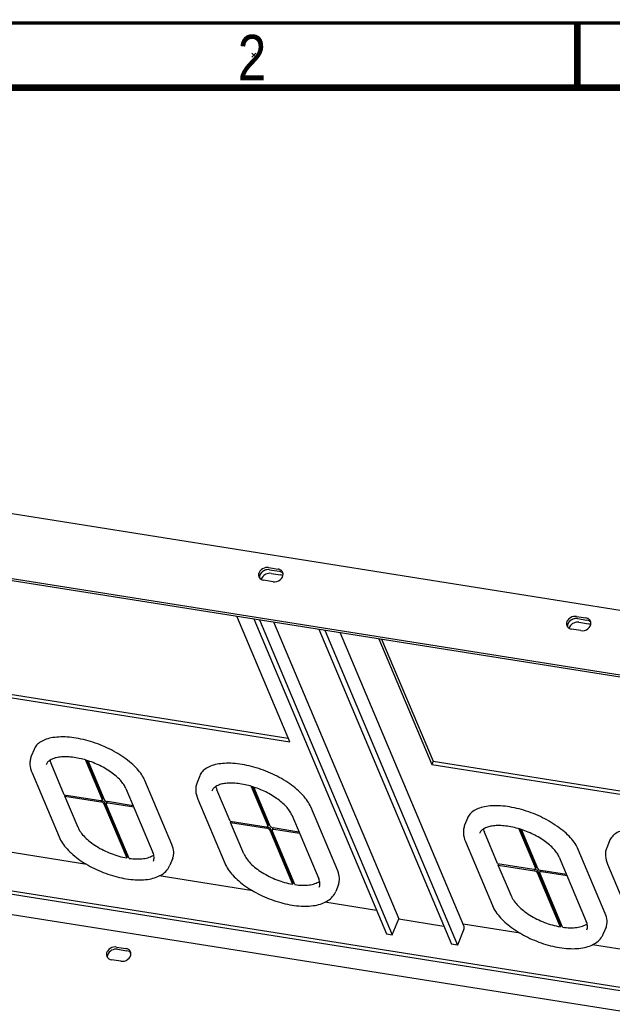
# Model space of a CAD drawing. Header units: millimetres. Extents: x -1 to 421, y -1 to 298.
# Tile 15 of 26: x 72 to 118, y 216 to 292. Entities that reach past the tile are written whole.
import ezdxf

# ---------------------------------------------------------------- set-up
doc = ezdxf.new("R2010")
doc.units = ezdxf.units.MM
doc.header["$LTSCALE"] = 23.1
doc.layers.get('0').update_dxf_attribs({"linetype": 'CONTINUOUS'})
doc.layers.add('ROUNDS', color=7, linetype='CONTINUOUS')
doc.styles.add('TEXTSTYLE_2', font='txt', dxfattribs={"width": 0.85})

msp = doc.modelspace()

# ---------------------------------------------------------------- linework, layer by layer
at = {"color": 7, "linetype": 'CONTINUOUS'}
for p, q in [((90.1562, 289.6562), (89.8438, 289.3438)), ((90.1562, 289.3438), (89.8438, 289.6562)), ((48.8947, 252.4909), (131.1126, 239.4411)), ((91.3239, 249.4785), (92.0559, 249.3623)), ((92.7651, 236.4633), (88.6709, 246.1775)), ((90.4375, 245.8971), (100.691, 221.5692)), ((91.5144, 245.7262), (101.181, 222.7907)), ((115.1134, 245.7026), (115.8454, 245.5864)), ((95.0125, 245.171), (105.2659, 220.8431)), ((99.6507, 244.4348), (103.7449, 234.7206)), ((57.0808, 242.1272), (92.7651, 236.4633)), ((73.0038, 235.8765), (72.7915, 235.3472)), ((75.3381, 232.378), (74.3196, 234.7946)), ((103.8429, 234.9649), (103.7449, 234.7206)), ((103.7449, 234.7206), (127.6941, 230.9194)), ((85.8135, 233.8433), (85.6012, 233.314)), ((83.6585, 228.5244), (81.5742, 233.4699)), ((88.1479, 230.3448), (87.1294, 232.7614)), ((75.3855, 232.2656), (75.4251, 232.3642)), ((76.404, 229.8491), (75.3855, 232.2656)), ((96.4683, 226.4912), (94.3839, 231.4367)), ((106.4921, 230.5612), (106.2798, 230.0319)), ((88.1953, 230.2324), (88.2348, 230.331)), ((89.2138, 227.8159), (88.1953, 230.2324)), ((108.8265, 227.0627), (107.808, 229.4793)), ((117.4719, 228.8184), (117.2596, 228.2892)), ((77.0933, 226.9945), (69.8686, 228.1412)), ((80.1709, 227.4952), (80.2166, 227.6092)), ((83.7196, 227.4684), (83.5073, 226.9391)), ((117.1469, 223.2091), (115.0625, 228.1546)), ((56.7043, 227.2858), (122.0743, 216.9102)), ((108.8738, 226.9503), (108.9134, 227.0489)), ((109.8924, 224.5338), (108.8738, 226.9503)), ((89.9031, 224.9613), (82.6783, 226.1081)), ((92.9806, 225.4621), (93.0263, 225.5761)), ((96.5293, 225.4353), (96.317, 224.906)), ((99.4748, 223.4421), (95.4881, 224.0749)), ((100.691, 221.5692), (101.181, 222.7907)), ((101.181, 222.7907), (104.6791, 222.2355)), ((110.5817, 221.6792), (106.1655, 222.3802)), ((113.6592, 222.1799), (113.7049, 222.2939)), ((117.2079, 222.1531), (116.9956, 221.6238)), ((100.2335, 221.6418), (100.691, 221.5692)), ((105.7234, 220.7705), (105.2659, 220.8431)), ((121.5615, 219.9365), (116.1667, 220.7928)), ((79.4458, 220.4449), (80.1778, 220.3287))]:
    msp.add_line(p, q, dxfattribs=at)
at = {"color": 3, "linetype": 'CONTINUOUS'}
for p, q in [((45.6931, 258.1642), (138.2893, 243.4672)), ((48.8236, 252.6595), (131.172, 239.589)), ((91.1344, 249.9281), (91.8664, 249.8119)), ((91.2055, 249.7595), (91.9375, 249.6433)), ((91.4744, 248.8348), (90.7424, 248.9509)), ((89.9801, 245.9697), (100.2335, 221.6418)), ((114.9239, 246.1522), (115.6559, 246.036)), ((114.995, 245.9836), (115.727, 245.8674)), ((95.4699, 245.0984), (105.7234, 220.7705)), ((115.2639, 245.0589), (114.5319, 245.175)), ((106.2167, 222.2587), (96.6708, 244.9078)), ((99.866, 244.4006), (103.8429, 234.9649)), ((57.1788, 242.3715), (92.6478, 236.7418)), ((103.8429, 234.9649), (127.7921, 231.1636)), ((121.3723, 215.1602), (39.0239, 228.2306)), ((71.0049, 224.7538), (121.9754, 216.6637)), ((106.2134, 221.9919), (105.7234, 220.7705)), ((79.3748, 220.6135), (80.1068, 220.4973)), ((79.7148, 219.5202), (78.9828, 219.6363))]:
    msp.add_line(p, q, dxfattribs=at)
at = {"color": 2, "linetype": 'CONTINUOUS', "const_width": 0.25}
msp.add_lwpolyline([(415, 292), (15, 292)], dxfattribs=at)
at = {"color": 7, "linetype": 'CONTINUOUS', "const_width": 0.5}
for points in [[(114.9825, 292), (114.9825, 287)], [(410, 287), (20, 287)]]:
    msp.add_lwpolyline(points, dxfattribs=at)
at = {"color": 3, "linetype": 'CONTINUOUS'}
for centre, radius, start, end in [((91.0552, 249.0917), 0.6542, 133.940756, 141.568703), ((91.1161, 249.0175), 0.7504, 116.50034, 123.091536), ((91.118, 249.0135), 0.7549, 105.065813, 116.494649), ((91.1123, 249.0348), 0.7328, 99.423956, 105.067317), ((91.8879, 249.177), 0.4654, 59.543147, 61.011879), ((91.8971, 249.1921), 0.4477, 51.744048, 59.581029), ((91.8682, 249.4074), 0.3851, 8.203906, 22.813231), ((90.7363, 249.3544), 0.3807, 202.920435, 216.206501), ((91.8604, 249.4063), 0.3929, 3.427693, 8.202134), ((114.8448, 245.3158), 0.6542, 133.940756, 141.568703), ((114.9056, 245.2416), 0.7504, 116.50034, 123.091536), ((114.9075, 245.2376), 0.7549, 105.065813, 116.494649), ((114.9018, 245.2589), 0.7328, 99.423956, 105.067317), ((115.6774, 245.4011), 0.4654, 59.543147, 61.011879), ((115.6866, 245.4162), 0.4477, 51.744048, 59.581029), ((115.6577, 245.6315), 0.3851, 8.203906, 22.813231), ((115.65, 245.6304), 0.3929, 3.427693, 8.202134), ((114.5258, 245.5785), 0.3807, 202.920435, 216.206501), ((78.9767, 220.0398), 0.3807, 202.920435, 216.206501), ((80.1085, 220.0928), 0.3851, 8.203906, 22.813231), ((80.1008, 220.0917), 0.3929, 3.427693, 8.202134)]:
    msp.add_arc(centre, radius, start, end, dxfattribs=at)
at = {"color": 7, "linetype": 'CONTINUOUS'}
for centre, radius, start, end in [((91.9284, 249.2283), 0.3997, 36.265003, 45.612527), ((115.718, 245.4524), 0.3997, 36.265003, 45.612527), ((81.1937, 233.1691), 5.6451, 260.03262, 260.885245), ((94.0034, 231.136), 5.6451, 260.03262, 260.885245), ((114.682, 227.8538), 5.6451, 260.03262, 260.885245)]:
    msp.add_arc(centre, radius, start, end, dxfattribs=at)
at = {"color": 3, "linetype": 'CONTINUOUS'}
for points, knots in [([(90.9094, 249.9242), (90.7355, 249.8925), (90.4849, 249.7467), (90.3416, 249.4373), (90.3571, 249.2739), (90.3857, 249.2061)], [0, 0, 0, 0, 0.53412, 0.7778324, 1, 1, 1, 1]), ([(92.2231, 249.5567), (92.192, 249.6305), (92.1132, 249.7184), (92.0157, 249.7672), (91.989, 249.7781)], [0, 0, 0, 0, 0.7353137, 1, 1, 1, 1]), ([(91.4744, 248.8348), (91.6596, 248.8054), (92.0441, 248.9022), (92.2627, 249.2608), (92.2526, 249.4298)], [0, 0, 0, 0, 0.5255384, 1, 1, 1, 1]), ([(114.6989, 246.1483), (114.525, 246.1166), (114.2745, 245.9708), (114.1312, 245.6614), (114.1466, 245.498), (114.1752, 245.4302)], [0, 0, 0, 0, 0.53412, 0.7778324, 1, 1, 1, 1]), ([(116.0126, 245.7808), (115.9815, 245.8546), (115.9027, 245.9425), (115.8052, 245.9913), (115.7785, 246.0022)], [0, 0, 0, 0, 0.7353137, 1, 1, 1, 1]), ([(115.2639, 245.0589), (115.4491, 245.0295), (115.8337, 245.1263), (116.0523, 245.4849), (116.0421, 245.6539)], [0, 0, 0, 0, 0.5255384, 1, 1, 1, 1]), ([(106.2134, 221.9919), (106.2308, 222.0352), (106.251, 222.126), (106.2338, 222.2181), (106.2167, 222.2587)], [0, 0, 0, 0, 0.5138908, 1, 1, 1, 1]), ([(79.1498, 220.6097), (78.9758, 220.5779), (78.7253, 220.4321), (78.582, 220.1227), (78.5975, 219.9593), (78.6261, 219.8915)], [0, 0, 0, 0, 0.53412, 0.7778324, 1, 1, 1, 1]), ([(79.7148, 219.5202), (79.8999, 219.4908), (80.2845, 219.5876), (80.5031, 219.9462), (80.493, 220.1152)], [0, 0, 0, 0, 0.5255384, 1, 1, 1, 1]), ([(80.4635, 220.2421), (80.4323, 220.3159), (80.3535, 220.4038), (80.2561, 220.4526), (80.2293, 220.4635)], [0, 0, 0, 0, 0.7353137, 1, 1, 1, 1])]:
    msp.add_open_spline(points, degree=3, knots=knots, dxfattribs=at)
at = {"color": 7, "linetype": 'CONTINUOUS'}
for points, knots in [([(91.2055, 249.7595), (91.0563, 249.7832), (90.7431, 249.7225), (90.5149, 249.4936), (90.4605, 249.3581)], [0, 0, 0, 0, 0.5083087, 1, 1, 1, 1]), ([(91.3239, 249.4785), (91.1912, 249.4996), (90.9111, 249.4546), (90.6914, 249.2739), (90.6213, 249.1606)], [0, 0, 0, 0, 0.5020526, 1, 1, 1, 1]), ([(114.995, 245.9836), (114.8459, 246.0073), (114.5326, 245.9466), (114.3044, 245.7177), (114.25, 245.5822)], [0, 0, 0, 0, 0.5083087, 1, 1, 1, 1]), ([(115.1134, 245.7026), (114.9808, 245.7237), (114.7006, 245.6787), (114.4809, 245.498), (114.4108, 245.3847)], [0, 0, 0, 0, 0.5020526, 1, 1, 1, 1]), ([(81.5742, 233.4699), (81.508, 233.6268), (81.3284, 233.9457), (80.9651, 234.3976), (80.5012, 234.8423), (79.7455, 235.424), (78.645, 236.0457), (77.4445, 236.4939), (76.46, 236.7275), (75.7532, 236.829), (75.09, 236.8562), (74.4881, 236.8082), (73.9632, 236.6858), (73.5282, 236.4904), (73.1958, 236.223), (73.051, 235.9941), (73.0038, 235.8765)], [0, 0, 0, 0, 0.0508443, 0.1084913, 0.1725876, 0.2422395, 0.3928082, 0.5479817, 0.6231569, 0.6945632, 0.7608428, 0.8209533, 0.8743154, 0.9210275, 0.9621585, 1, 1, 1, 1]), ([(74.2399, 235.0475), (74.2442, 235.0267), (74.2643, 234.9405), (74.2935, 234.8565), (74.3196, 234.7946)], [0, 0, 0, 0, 0.2403257, 1, 1, 1, 1]), ([(94.3839, 231.4367), (94.3178, 231.5937), (94.1381, 231.9126), (93.7749, 232.3645), (93.311, 232.8091), (92.5552, 233.3908), (91.4547, 234.0126), (90.2542, 234.4608), (89.2698, 234.6943), (88.563, 234.7959), (87.8997, 234.823), (87.2978, 234.775), (86.7729, 234.6526), (86.338, 234.4572), (86.0055, 234.1898), (85.8607, 233.961), (85.8136, 233.8433)], [0, 0, 0, 0, 0.0508443, 0.1084913, 0.1725876, 0.2422395, 0.3928082, 0.5479817, 0.6231569, 0.6945632, 0.7608428, 0.8209533, 0.8743154, 0.9210275, 0.9621585, 1, 1, 1, 1]), ([(87.0497, 233.0143), (87.0539, 232.9935), (87.074, 232.9073), (87.1033, 232.8233), (87.1294, 232.7614)], [0, 0, 0, 0, 0.2403257, 1, 1, 1, 1]), ([(115.0625, 228.1546), (114.9963, 228.3115), (114.8167, 228.6304), (114.4535, 229.0823), (113.9895, 229.527), (113.2338, 230.1087), (112.1333, 230.7304), (110.9328, 231.1786), (109.9483, 231.4122), (109.2416, 231.5137), (108.5783, 231.5409), (107.9764, 231.4929), (107.4515, 231.3705), (107.0166, 231.1751), (106.6841, 230.9077), (106.5393, 230.6788), (106.4921, 230.5612)], [0, 0, 0, 0, 0.0508443, 0.1084913, 0.1725876, 0.2422395, 0.3928082, 0.5479817, 0.6231569, 0.6945632, 0.7608428, 0.8209533, 0.8743154, 0.9210275, 0.9621585, 1, 1, 1, 1]), ([(76.404, 229.8491), (76.4589, 229.7188), (76.614, 229.4539), (76.9321, 229.0835), (77.3409, 228.7232), (78.0022, 228.2638), (78.9423, 227.8026), (79.7576, 227.5678), (80.1709, 227.4952)], [0, 0, 0, 0, 0.0925779, 0.1991302, 0.3185294, 0.4483391, 0.7253355, 1, 1, 1, 1]), ([(107.7282, 229.7322), (107.7325, 229.7114), (107.7526, 229.6252), (107.7819, 229.5412), (107.808, 229.4793)], [0, 0, 0, 0, 0.2403257, 1, 1, 1, 1]), ([(125.9644, 226.5779), (125.8845, 226.7328), (125.6814, 227.0451), (125.2922, 227.4854), (124.8105, 227.9151), (124.0445, 228.4709), (122.9504, 229.0596), (121.552, 229.5552), (120.3683, 229.7722), (119.4833, 229.7959), (118.9027, 229.741), (118.397, 229.6154), (117.9781, 229.4202), (117.6579, 229.1567), (117.518, 228.9333), (117.4719, 228.8185)], [0, 0, 0, 0, 0.0530428, 0.1126389, 0.1782673, 0.2489551, 0.4001064, 0.5542135, 0.6986534, 0.7638554, 0.8229699, 0.8755034, 0.921612, 0.9623721, 1, 1, 1, 1]), ([(83.7196, 227.4684), (83.7504, 227.5453), (83.795, 227.7101), (83.8091, 228.0728), (83.733, 228.3478), (83.6585, 228.5244)], [0, 0, 0, 0, 0.2297097, 0.4684684, 1, 1, 1, 1]), ([(80.3538, 227.4662), (80.546, 227.439), (80.9144, 227.4068), (81.4369, 227.4305), (81.8865, 227.5273), (82.1464, 227.6493), (82.2535, 227.7237)], [0, 0, 0, 0, 0.2978619, 0.5658596, 0.7998176, 1, 1, 1, 1]), ([(89.2138, 227.8159), (89.2687, 227.6856), (89.4238, 227.4207), (89.7419, 227.0503), (90.1507, 226.69), (90.812, 226.2307), (91.7521, 225.7694), (92.5674, 225.5347), (92.9806, 225.4621)], [0, 0, 0, 0, 0.0925779, 0.1991302, 0.3185294, 0.4483391, 0.7253355, 1, 1, 1, 1]), ([(96.5293, 225.4352), (96.5601, 225.5121), (96.6047, 225.6769), (96.6189, 226.0396), (96.5427, 226.3146), (96.4683, 226.4912)], [0, 0, 0, 0, 0.2297097, 0.4684684, 1, 1, 1, 1]), ([(93.1636, 225.433), (93.3558, 225.4058), (93.7241, 225.3736), (94.2467, 225.3973), (94.6963, 225.4941), (94.9561, 225.6162), (95.0633, 225.6906)], [0, 0, 0, 0, 0.2978619, 0.5658596, 0.7998176, 1, 1, 1, 1]), ([(109.8924, 224.5338), (109.9473, 224.4034), (110.1024, 224.1386), (110.4204, 223.7682), (110.8293, 223.4079), (111.4905, 222.9485), (112.4306, 222.4873), (113.246, 222.2525), (113.6592, 222.1799)], [0, 0, 0, 0, 0.0925779, 0.1991302, 0.3185294, 0.4483391, 0.7253355, 1, 1, 1, 1]), ([(117.2079, 222.1531), (117.2387, 222.23), (117.2833, 222.3948), (117.2974, 222.7575), (117.2213, 223.0325), (117.1469, 223.2091)], [0, 0, 0, 0, 0.2297097, 0.4684684, 1, 1, 1, 1]), ([(113.8422, 222.1509), (114.0344, 222.1237), (114.4027, 222.0915), (114.9252, 222.1151), (115.3749, 222.2119), (115.6347, 222.334), (115.7419, 222.4084)], [0, 0, 0, 0, 0.2978619, 0.5658596, 0.7998176, 1, 1, 1, 1]), ([(79.4458, 220.4449), (79.2967, 220.4686), (78.9835, 220.4079), (78.7552, 220.179), (78.7008, 220.0435)], [0, 0, 0, 0, 0.5083087, 1, 1, 1, 1])]:
    msp.add_open_spline(points, degree=3, knots=knots, dxfattribs=at)
at = {"color": 3, "linetype": 'CONTINUOUS'}
for points in [[(90.5428, 249.4983), (90.5175, 249.4665), (90.4953, 249.432), (90.4773, 249.3956)], [(90.7064, 249.6462), (90.6689, 249.6218), (90.6335, 249.5938), (90.6013, 249.5627)], [(91.1344, 249.9281), (91.0603, 249.9398), (90.9832, 249.9377), (90.9094, 249.9242)], [(91.2055, 249.7595), (91.1353, 249.7706), (91.0624, 249.7693), (90.9923, 249.7577)], [(91.989, 249.7781), (91.9497, 249.794), (91.9083, 249.8053), (91.8664, 249.8119)], [(92.1134, 249.584), (92.0593, 249.614), (91.9986, 249.6336), (91.9375, 249.6433)], [(92.2426, 249.4755), (92.2227, 249.5007), (92.1995, 249.5237), (92.1743, 249.5436)], [(90.4271, 249.21), (90.4258, 249.1835), (90.4269, 249.1568), (90.4308, 249.1305)], [(90.447, 249.32), (90.436, 249.2844), (90.429, 249.2472), (90.4271, 249.21)], [(90.4292, 249.1295), (90.4607, 249.0865), (90.5019, 249.0495), (90.5473, 249.0215)], [(90.4773, 249.3956), (90.4653, 249.3712), (90.455, 249.3459), (90.447, 249.32)], [(90.5473, 249.0215), (90.6061, 248.9851), (90.6741, 248.9618), (90.7424, 248.9509)], [(114.3323, 245.7224), (114.3071, 245.6906), (114.2848, 245.6561), (114.2668, 245.6197)], [(114.4959, 245.8703), (114.4584, 245.8459), (114.423, 245.8179), (114.3908, 245.7868)], [(114.9239, 246.1522), (114.8499, 246.1639), (114.7727, 246.1618), (114.6989, 246.1483)], [(114.995, 245.9836), (114.9248, 245.9947), (114.8519, 245.9934), (114.7818, 245.9818)], [(115.7785, 246.0022), (115.7392, 246.0181), (115.6978, 246.0294), (115.6559, 246.036)], [(115.9029, 245.8081), (115.8488, 245.8381), (115.7881, 245.8577), (115.727, 245.8674)], [(116.0321, 245.6996), (116.0122, 245.7248), (115.989, 245.7478), (115.9638, 245.7677)], [(114.2166, 245.4341), (114.2153, 245.4076), (114.2164, 245.3809), (114.2203, 245.3546)], [(114.2365, 245.5441), (114.2255, 245.5085), (114.2185, 245.4713), (114.2166, 245.4341)], [(114.2187, 245.3536), (114.2502, 245.3106), (114.2914, 245.2736), (114.3368, 245.2456)], [(114.2668, 245.6197), (114.2548, 245.5953), (114.2446, 245.57), (114.2365, 245.5441)], [(114.3368, 245.2456), (114.3956, 245.2092), (114.4636, 245.1859), (114.5319, 245.175)], [(79.3748, 220.6135), (79.3007, 220.6253), (79.2236, 220.6231), (79.1498, 220.6097)], [(78.6695, 219.8149), (78.701, 219.7719), (78.7422, 219.7349), (78.7876, 219.7069)], [(80.2293, 220.4635), (80.1901, 220.4794), (80.1486, 220.4907), (80.1068, 220.4973)], [(78.7876, 219.7069), (78.8465, 219.6705), (78.9145, 219.6472), (78.9828, 219.6363)]]:
    msp.add_open_spline(points, degree=3, dxfattribs=at)
at = {"color": 7, "linetype": 'CONTINUOUS'}
for points in [[(92.1326, 249.5728), (92.1263, 249.5767), (92.1199, 249.5804), (92.1134, 249.584)], [(92.208, 249.5139), (92.1853, 249.5362), (92.1597, 249.556), (92.1326, 249.5728)], [(90.4605, 249.3581), (90.4361, 249.2973), (90.4234, 249.2298), (90.4273, 249.1644)], [(90.6213, 249.1606), (90.5937, 249.1159), (90.5719, 249.0668), (90.5589, 249.0159)], [(92.231, 249.3035), (92.1771, 249.3332), (92.1167, 249.3527), (92.0559, 249.3623)], [(115.9222, 245.7969), (115.9158, 245.8008), (115.9094, 245.8045), (115.9029, 245.8081)], [(115.9976, 245.738), (115.9748, 245.7603), (115.9493, 245.7801), (115.9222, 245.7969)], [(114.25, 245.5822), (114.2256, 245.5214), (114.2129, 245.4539), (114.2168, 245.3885)], [(114.4108, 245.3847), (114.3832, 245.34), (114.3614, 245.2909), (114.3484, 245.24)], [(116.0206, 245.5276), (115.9666, 245.5573), (115.9062, 245.5768), (115.8454, 245.5864)], [(78.7008, 220.0435), (78.6765, 219.9827), (78.6637, 219.9152), (78.6676, 219.8499)], [(80.373, 220.2582), (80.3141, 220.2945), (80.2461, 220.3179), (80.1778, 220.3287)], [(80.4911, 220.1501), (80.4596, 220.1932), (80.4184, 220.2301), (80.373, 220.2582)]]:
    msp.add_open_spline(points, degree=3, dxfattribs=at)
at = {"layer": 'ROUNDS', "color": 7, "linetype": 'CONTINUOUS'}
for p, q in [((76.983, 235.0588), (78.2645, 232.0184)), ((77.0899, 235.0277), (78.3102, 232.1324)), ((78.4475, 231.9894), (77.1777, 235.0022)), ((72.8499, 234.0778), (74.9343, 229.1323)), ((80.1057, 232.8598), (82.1901, 227.9143)), ((89.7928, 233.0256), (91.0742, 229.9853)), ((89.8997, 232.9945), (91.1199, 230.0993)), ((91.2572, 229.9562), (89.9874, 232.969)), ((75.3381, 232.378), (78.1288, 231.9351)), ((75.3855, 232.2656), (78.1762, 231.8227)), ((78.3128, 232.087), (78.2671, 231.973)), ((85.6596, 232.0446), (87.744, 227.0991)), ((78.4066, 231.6812), (80.1709, 227.4952)), ((78.4523, 231.7952), (80.2166, 227.6092)), ((78.6327, 231.8116), (78.5869, 231.6976)), ((80.3538, 227.4662), (78.5896, 231.6522)), ((80.6651, 231.5325), (78.6778, 231.8479)), ((80.7125, 231.4201), (78.7252, 231.7355)), ((92.9155, 230.8267), (94.9999, 225.8811)), ((88.1479, 230.3448), (90.9386, 229.9019)), ((88.1953, 230.2324), (90.986, 229.7895)), ((91.1226, 230.0538), (91.0768, 229.9398)), ((91.2621, 229.7621), (93.0263, 225.5761)), ((91.4424, 229.7784), (91.3967, 229.6644)), ((93.4749, 229.4993), (91.4876, 229.8148)), ((93.5223, 229.3869), (91.5349, 229.7024)), ((110.4714, 229.7435), (111.7528, 226.7031)), ((110.5783, 229.7124), (111.7985, 226.8171)), ((91.2163, 229.6481), (92.9806, 225.4621)), ((93.1636, 225.433), (91.3993, 229.619)), ((111.9358, 226.6741), (110.666, 229.6869)), ((106.3382, 228.7625), (108.4226, 223.817)), ((113.594, 227.5445), (115.6784, 222.599)), ((108.8265, 227.0627), (111.6172, 226.6198)), ((108.8738, 226.9503), (111.6645, 226.5074)), ((111.8011, 226.7717), (111.7554, 226.6577)), ((117.318, 227.0198), (119.4024, 222.0742)), ((111.8949, 226.3659), (113.6592, 222.1799)), ((111.9406, 226.4799), (113.7049, 222.2939)), ((112.121, 226.4963), (112.0753, 226.3823)), ((113.8422, 222.1509), (112.0779, 226.3369)), ((114.1535, 226.2172), (112.1662, 226.5326)), ((114.2008, 226.1048), (112.2135, 226.4202))]:
    msp.add_line(p, q, dxfattribs=at)
for points, knots in [([(72.7915, 235.3472), (72.7524, 235.2497), (72.6962, 235.0438), (72.6769, 234.6082), (72.7637, 234.2824), (72.8499, 234.0778)], [0, 0, 0, 0, 0.2423143, 0.4876143, 1, 1, 1, 1]), ([(80.1057, 232.8598), (80.0599, 232.9686), (79.9327, 233.1929), (79.6735, 233.5142), (79.3372, 233.8357), (78.7838, 234.2613), (77.9746, 234.7188), (76.9273, 235.1114), (76.0338, 235.2917), (75.3651, 235.3226), (74.9312, 235.2907), (74.561, 235.2076), (74.2656, 235.0787), (74.051, 234.9106), (73.9607, 234.7703), (73.9327, 234.7003)], [0, 0, 0, 0, 0.0491999, 0.1066524, 0.1715382, 0.2426365, 0.3971898, 0.5568268, 0.7071509, 0.7747255, 0.8353227, 0.8879364, 0.9321278, 0.9685766, 1, 1, 1, 1]), ([(85.6012, 233.314), (85.5621, 233.2166), (85.506, 233.0106), (85.4867, 232.575), (85.5734, 232.2492), (85.6596, 232.0446)], [0, 0, 0, 0, 0.2423143, 0.4876143, 1, 1, 1, 1]), ([(92.9155, 230.8267), (92.8696, 230.9354), (92.7425, 231.1597), (92.4833, 231.481), (92.147, 231.8026), (91.5935, 232.2281), (90.7843, 232.6856), (89.737, 233.0782), (88.8436, 233.2586), (88.1748, 233.2894), (87.7409, 233.2575), (87.3707, 233.1744), (87.0753, 233.0455), (86.8607, 232.8775), (86.7705, 232.7371), (86.7424, 232.6671)], [0, 0, 0, 0, 0.0491999, 0.1066524, 0.1715382, 0.2426365, 0.3971898, 0.5568268, 0.7071509, 0.7747255, 0.8353227, 0.8879364, 0.9321278, 0.9685766, 1, 1, 1, 1]), ([(78.2671, 231.973), (78.2684, 231.9763), (78.2725, 231.9913), (78.2691, 232.0075), (78.2645, 232.0184)], [0, 0, 0, 0, 0.2313141, 1, 1, 1, 1]), ([(78.3102, 232.1324), (78.3119, 232.1285), (78.3169, 232.114), (78.3169, 232.0973), (78.3128, 232.087)], [0, 0, 0, 0, 0.2797034, 1, 1, 1, 1]), ([(78.4475, 231.9894), (78.4546, 231.9724), (78.4812, 231.9386), (78.5557, 231.8831), (78.6275, 231.8559), (78.6778, 231.8479)], [0, 0, 0, 0, 0.1993907, 0.450035, 1, 1, 1, 1]), ([(78.1288, 231.9351), (78.145, 231.9325), (78.1915, 231.9276), (78.2549, 231.9426), (78.2671, 231.973)], [0, 0, 0, 0, 0.3330625, 1, 1, 1, 1]), ([(78.4066, 231.6812), (78.3994, 231.6983), (78.3729, 231.732), (78.2984, 231.7875), (78.2266, 231.8147), (78.1762, 231.8227)], [0, 0, 0, 0, 0.1993907, 0.450035, 1, 1, 1, 1]), ([(78.2219, 231.9367), (78.2723, 231.9287), (78.3441, 231.9015), (78.4186, 231.846), (78.4451, 231.8123), (78.4523, 231.7952)], [0, 0, 0, 0, 0.549965, 0.8006093, 1, 1, 1, 1]), ([(78.5869, 231.6976), (78.5856, 231.6943), (78.5815, 231.6793), (78.585, 231.6631), (78.5896, 231.6522)], [0, 0, 0, 0, 0.2313141, 1, 1, 1, 1]), ([(78.7252, 231.7355), (78.709, 231.7381), (78.6625, 231.743), (78.5991, 231.7281), (78.5869, 231.6976)], [0, 0, 0, 0, 0.3330625, 1, 1, 1, 1]), ([(78.6327, 231.8116), (78.6343, 231.8156), (78.6441, 231.8326), (78.663, 231.8424), (78.6774, 231.8468)], [0, 0, 0, 0, 0.2242681, 1, 1, 1, 1]), ([(90.9386, 229.9019), (90.9548, 229.8993), (91.0013, 229.8944), (91.0646, 229.9094), (91.0768, 229.9399)], [0, 0, 0, 0, 0.3330625, 1, 1, 1, 1]), ([(91.2163, 229.6481), (91.2091, 229.6651), (91.1826, 229.6989), (91.1081, 229.7543), (91.0363, 229.7815), (90.986, 229.7895)], [0, 0, 0, 0, 0.1993907, 0.450035, 1, 1, 1, 1]), ([(91.0317, 229.9035), (91.082, 229.8955), (91.1539, 229.8683), (91.2283, 229.8129), (91.2549, 229.7791), (91.2621, 229.7621)], [0, 0, 0, 0, 0.549965, 0.8006093, 1, 1, 1, 1]), ([(91.0768, 229.9399), (91.0782, 229.9432), (91.0822, 229.9582), (91.0788, 229.9743), (91.0742, 229.9853)], [0, 0, 0, 0, 0.2313141, 1, 1, 1, 1]), ([(91.1199, 230.0993), (91.1216, 230.0953), (91.1267, 230.0808), (91.1267, 230.0641), (91.1226, 230.0539)], [0, 0, 0, 0, 0.2797034, 1, 1, 1, 1]), ([(91.2572, 229.9562), (91.2644, 229.9392), (91.2909, 229.9054), (91.3654, 229.8499), (91.4372, 229.8228), (91.4876, 229.8148)], [0, 0, 0, 0, 0.1993907, 0.450035, 1, 1, 1, 1]), ([(91.5349, 229.7024), (91.5188, 229.7049), (91.4723, 229.7099), (91.4089, 229.6949), (91.3967, 229.6644)], [0, 0, 0, 0, 0.3330625, 1, 1, 1, 1]), ([(91.4424, 229.7784), (91.444, 229.7824), (91.4539, 229.7995), (91.4727, 229.8092), (91.4871, 229.8136)], [0, 0, 0, 0, 0.2242681, 1, 1, 1, 1]), ([(106.2798, 230.0319), (106.2407, 229.9344), (106.1846, 229.7285), (106.1652, 229.2929), (106.252, 228.9671), (106.3382, 228.7625)], [0, 0, 0, 0, 0.2423143, 0.4876143, 1, 1, 1, 1]), ([(113.594, 227.5445), (113.5482, 227.6533), (113.4211, 227.8776), (113.1619, 228.1989), (112.8256, 228.5204), (112.2721, 228.946), (111.4629, 229.4035), (110.4156, 229.7961), (109.5222, 229.9764), (108.8534, 230.0073), (108.4195, 229.9754), (108.0493, 229.8923), (107.7539, 229.7634), (107.5393, 229.5953), (107.4491, 229.455), (107.421, 229.385)], [0, 0, 0, 0, 0.0491999, 0.1066524, 0.1715382, 0.2426365, 0.3971898, 0.5568268, 0.7071509, 0.7747255, 0.8353227, 0.8879364, 0.9321278, 0.9685766, 1, 1, 1, 1]), ([(74.9343, 229.1323), (75.0794, 228.7879), (75.4293, 228.2987), (76.0172, 227.7334), (76.7582, 227.1625), (77.8307, 226.5584), (79.2171, 226.0471), (80.4026, 225.8204), (81.2998, 225.7929), (81.9016, 225.8493), (82.441, 225.9853), (82.9071, 226.2072), (83.2811, 226.5227), (83.4497, 226.7956), (83.5073, 226.9391)], [0, 0, 0, 0, 0.1107638, 0.1739703, 0.2418583, 0.3874185, 0.5368737, 0.6782532, 0.7428679, 0.8024066, 0.8568584, 0.9069606, 0.9541518, 1, 1, 1, 1]), ([(91.3967, 229.6644), (91.3954, 229.6611), (91.3913, 229.6461), (91.3947, 229.6299), (91.3993, 229.619)], [0, 0, 0, 0, 0.2313141, 1, 1, 1, 1]), ([(117.2596, 228.2892), (117.2205, 228.1917), (117.1644, 227.9857), (117.145, 227.5502), (117.2318, 227.2243), (117.318, 227.0198)], [0, 0, 0, 0, 0.2423143, 0.4876143, 1, 1, 1, 1]), ([(82.2354, 227.2603), (82.2724, 227.3526), (82.3018, 227.5821), (82.238, 227.8006), (82.1901, 227.9143)], [0, 0, 0, 0, 0.4461369, 1, 1, 1, 1]), ([(87.744, 227.0991), (87.8892, 226.7547), (88.239, 226.2655), (88.827, 225.7003), (89.568, 225.1294), (90.6405, 224.5252), (92.0269, 224.0139), (93.2124, 223.7872), (94.1095, 223.7597), (94.7113, 223.8161), (95.2507, 223.9521), (95.7169, 224.1741), (96.0909, 224.4895), (96.2594, 224.7624), (96.317, 224.906)], [0, 0, 0, 0, 0.1107638, 0.1739703, 0.2418583, 0.3874185, 0.5368737, 0.6782532, 0.7428679, 0.8024066, 0.8568584, 0.9069606, 0.9541518, 1, 1, 1, 1]), ([(111.6172, 226.6198), (111.6334, 226.6172), (111.6798, 226.6123), (111.7432, 226.6273), (111.7554, 226.6577)], [0, 0, 0, 0, 0.3330625, 1, 1, 1, 1]), ([(111.7554, 226.6577), (111.7568, 226.661), (111.7608, 226.676), (111.7574, 226.6922), (111.7528, 226.7031)], [0, 0, 0, 0, 0.2313141, 1, 1, 1, 1]), ([(111.7985, 226.8171), (111.8002, 226.8132), (111.8052, 226.7987), (111.8053, 226.782), (111.8012, 226.7717)], [0, 0, 0, 0, 0.2797034, 1, 1, 1, 1]), ([(111.9358, 226.6741), (111.943, 226.6571), (111.9695, 226.6233), (112.044, 226.5678), (112.1158, 226.5406), (112.1662, 226.5326)], [0, 0, 0, 0, 0.1993907, 0.450035, 1, 1, 1, 1]), ([(111.8949, 226.3659), (111.8877, 226.383), (111.8612, 226.4167), (111.7867, 226.4722), (111.7149, 226.4994), (111.6645, 226.5074)], [0, 0, 0, 0, 0.1993907, 0.450035, 1, 1, 1, 1]), ([(111.7103, 226.6214), (111.7606, 226.6134), (111.8324, 226.5862), (111.9069, 226.5307), (111.9335, 226.497), (111.9406, 226.4799)], [0, 0, 0, 0, 0.549965, 0.8006093, 1, 1, 1, 1]), ([(112.0753, 226.3823), (112.0739, 226.379), (112.0699, 226.364), (112.0733, 226.3478), (112.0779, 226.3369)], [0, 0, 0, 0, 0.2313141, 1, 1, 1, 1]), ([(112.2135, 226.4202), (112.1973, 226.4228), (112.1508, 226.4277), (112.0875, 226.4127), (112.0753, 226.3823)], [0, 0, 0, 0, 0.3330625, 1, 1, 1, 1]), ([(112.121, 226.4963), (112.1226, 226.5003), (112.1325, 226.5173), (112.1513, 226.5271), (112.1657, 226.5315)], [0, 0, 0, 0, 0.2242681, 1, 1, 1, 1]), ([(95.0451, 225.2271), (95.0821, 225.3194), (95.1116, 225.5489), (95.0478, 225.7674), (94.9999, 225.8811)], [0, 0, 0, 0, 0.4461369, 1, 1, 1, 1]), ([(108.4226, 223.817), (108.5677, 223.4726), (108.9176, 222.9834), (109.5055, 222.4181), (110.2466, 221.8472), (111.3191, 221.2431), (112.7055, 220.7318), (113.891, 220.5051), (114.7881, 220.4776), (115.3899, 220.534), (115.9293, 220.67), (116.3955, 220.8919), (116.7695, 221.2074), (116.938, 221.4803), (116.9956, 221.6238)], [0, 0, 0, 0, 0.1107638, 0.1739703, 0.2418583, 0.3874185, 0.5368737, 0.6782532, 0.7428679, 0.8024066, 0.8568584, 0.9069606, 0.9541518, 1, 1, 1, 1]), ([(115.7237, 221.945), (115.7607, 222.0373), (115.7902, 222.2668), (115.7264, 222.4853), (115.6784, 222.599)], [0, 0, 0, 0, 0.4461369, 1, 1, 1, 1])]:
    msp.add_open_spline(points, degree=3, knots=knots, dxfattribs=at)

# ---------------------------------------------------------------- texts
at = {"color": 5, "linetype": 'CONTINUOUS', "insert": (89.8506, 291.0781), "char_height": 3.5, "width": 4.090625, "attachment_point": 2, "line_spacing_factor": 0.9, "style": 'TEXTSTYLE_2'}
msp.add_mtext('2', dxfattribs=at)

doc.saveas('drawing.dxf')
